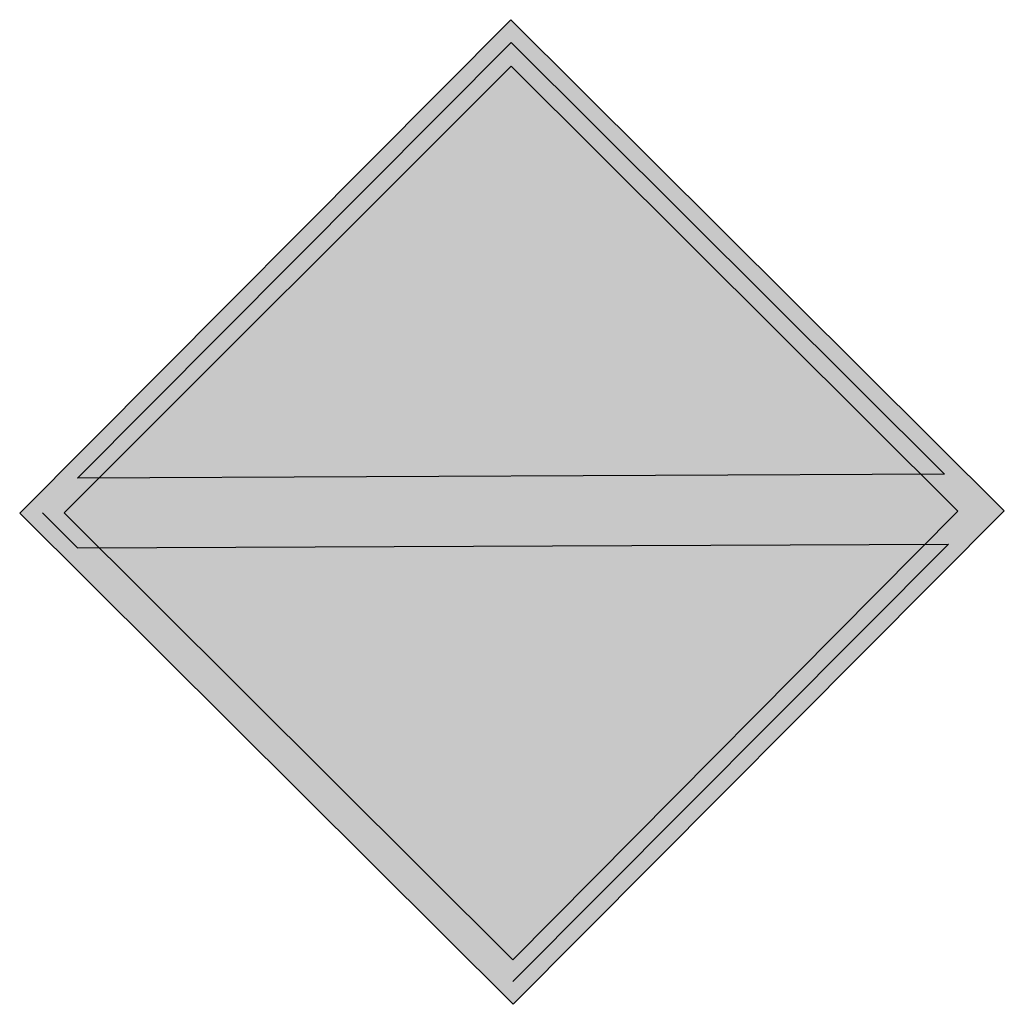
# Model space of a CAD drawing. Header units: metres. Extents: x -0.002 to 0.002, y -0.002 to 0.002.
import ezdxf

# ---------------------------------------------------------------- set-up
doc = ezdxf.new("R2010")
doc.units = ezdxf.units.M
doc.header["$MEASUREMENT"] = 0
doc.layers.add('SIG_BOStrab_St5_flf', color=7, linetype='Continuous', true_color=0x108de0)
doc.layers.add('SIG_BOStrab_St5_sym', color=7, linetype='Continuous')

msp = doc.modelspace()

# ---------------------------------------------------------------- hatches: boundary and pattern name
at = {"layer": 'SIG_BOStrab_St5_flf', "true_color": 0xffffff}
h = msp.add_hatch(color=7, dxfattribs=at)
h.dxf.hatch_style = 1
h.paths.add_polyline_path([(0.0018157, -0.0000006), (0.0016659, 0.0001486), (-0.0016733, 0.0001341), (-0.0018156, -0.0000081), (-0.0016735, -0.0001496), (0.0016824, -0.000135)], flags=0)
h.paths.add_polyline_path([(0.0020043, 0), (0, 0.0019957), (-0.0019956, -0.0000087), (0.0000087, -0.0020043)])
h.paths.add_polyline_path([(0.0000081, -0.0018243), (-0.0018156, -0.0000081), (-0.0016733, 0.0001341), (-0.0017614, 0.0001337), (0.0000004, 0.0019028), (0.0017615, 0.000149), (0.0016659, 0.0001486), (0.0018157, -0.0000006)], flags=16)
at = {"layer": 'SIG_BOStrab_St5_flf'}
h = msp.add_hatch(color=256, dxfattribs=at)
h.dxf.hatch_style = 1
h.paths.add_polyline_path([(0.0000081, -0.0018243), (0.0016824, -0.000135), (-0.0016735, -0.0001496)])
h.paths.add_polyline_path([(0.0016659, 0.0001486), (0.0000006, 0.001807), (-0.0016733, 0.0001341)])
at = {"layer": 'SIG_BOStrab_St5_flf', "true_color": 0xffffff}
h = msp.add_hatch(color=7, dxfattribs=at)
h.dxf.hatch_style = 1
h.paths.add_polyline_path([(0.0016659, 0.0001486), (-0.0016733, 0.0001341), (-0.0018156, -0.0000081), (-0.0016735, -0.0001496), (0.0016824, -0.000135), (0.0018157, -0.0000006)])
at = {"layer": 'SIG_BOStrab_St5_sym'}
h = msp.add_hatch(color=256, dxfattribs=at)
h.dxf.hatch_style = 1
h.paths.add_polyline_path([(0.0000004, 0.0019028), (-0.0019028, -0.0000083), (0.0000083, -0.0019115), (0.0019115, -0.0000004)])
h.paths.add_polyline_path([(0.0000081, -0.0018243), (-0.0018156, -0.0000081), (0.0000006, 0.001807), (0.0018157, -0.0000006)], flags=16)

# ---------------------------------------------------------------- linework, layer by layer
msp.add_line((-0.0019028, -0.0000083), (-0.0017605, -0.0001499))
for p, q in [((-0.0019956, -0.0000087), (0, 0.0019957)), ((0, 0.0019957), (0.0020043, 0)), ((0.0000004, 0.0019028), (-0.0017614, 0.0001337)), ((0.0017615, 0.000149), (0.0000004, 0.0019028)), ((0.0000006, 0.001807), (-0.0018156, -0.0000081)), ((0.0018157, -0.0000006), (0.0000006, 0.001807)), ((0.0017615, 0.000149), (-0.0017614, 0.0001337)), ((0.0020043, 0), (0.0000087, -0.0020043)), ((0.0000087, -0.0020043), (-0.0019956, -0.0000087)), ((-0.0018156, -0.0000081), (0.0000081, -0.0018243)), ((0.0000081, -0.0018243), (0.0018157, -0.0000006)), ((-0.0017605, -0.0001499), (0.0017778, -0.0001346)), ((0.0000083, -0.0019115), (0.0017778, -0.0001346))]:
    msp.add_line(p, q, dxfattribs=at)

doc.saveas('drawing.dxf')
